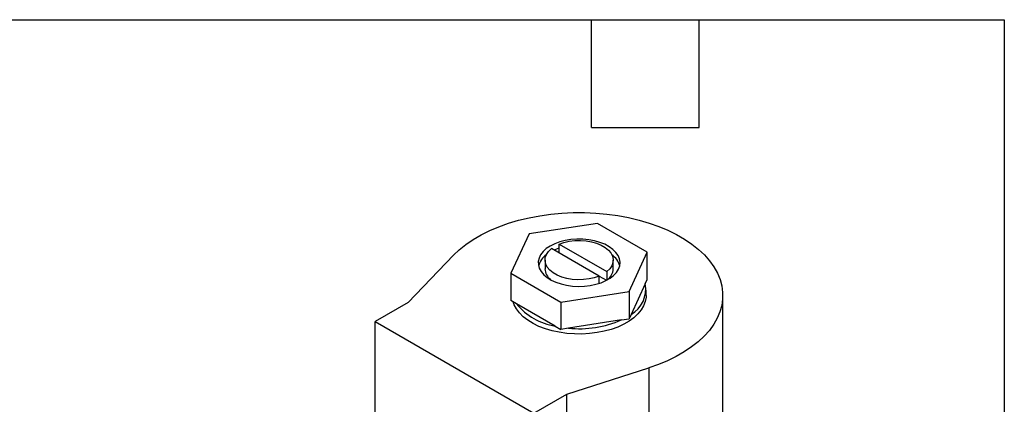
# Model space of a CAD drawing. Header units: inches. Extents: x 0.5 to 21.5, y 0.5 to 16.5.
# Tile 15 of 15: x 16 to 21.5, y 14.4 to 16.5. Entities that reach past the tile are written whole.
import ezdxf

# ---------------------------------------------------------------- set-up
doc = ezdxf.new("R2010")
doc.units = ezdxf.units.IN
doc.header["$LTSCALE"] = 2
doc.header["$MEASUREMENT"] = 0
doc.linetypes.add('SLD-Solid', pattern=[0])
doc.layers.add('TEXT', color=140, linetype='SLD-Solid', lineweight=25)

msp = doc.modelspace()

# ---------------------------------------------------------------- linework, layer by layer
for p, q in [((19.2333, 15.3646), (18.8536, 15.3059)), ((19.5114, 15.2041), (19.2333, 15.3646)), ((18.8536, 15.3059), (18.7518, 15.0866)), ((19.0201, 15.1999), (19.0201, 15.2489)), ((19.0201, 15.2489), (19.2855, 15.0957)), ((19.243, 15.0713), (18.9777, 15.2244)), ((19.4096, 14.9849), (19.5114, 15.2041)), ((19.5114, 15.0523), (19.5114, 15.2041)), ((18.1791, 14.9237), (18.4317, 15.187)), ((18.9416, 15.1601), (18.9416, 15.1111)), ((19.3216, 15.1111), (19.3216, 15.1601)), ((18.7518, 15.0866), (19.0298, 14.9261)), ((18.7518, 15.0866), (18.7518, 14.9348)), ((19.2855, 15.0957), (19.2855, 15.0483)), ((19.243, 15.0306), (19.243, 15.0713)), ((19.243, 15.0712), (19.2841, 15.0475)), ((19.4999, 15.0275), (19.4211, 14.8577)), ((19.4999, 15.0275), (19.5114, 15.0523)), ((19.0298, 14.9261), (19.4096, 14.9849)), ((19.4096, 14.9849), (19.4096, 14.833)), ((19.5046, 14.9633), (19.5046, 14.9935)), ((18.1791, 14.9237), (17.9953, 14.8176)), ((18.7831, 14.9167), (18.7518, 14.9348)), ((19.0298, 14.9261), (19.0298, 14.7743)), ((19.9316, 13.6405), (19.9316, 14.9633)), ((18.9985, 14.7924), (18.7831, 14.9167)), ((17.9953, 14.8176), (18.8791, 14.3073)), ((17.9953, 14.1035), (17.9953, 14.8176)), ((19.3668, 14.8264), (19.0726, 14.7809)), ((19.3668, 14.8264), (19.4096, 14.833)), ((19.4211, 14.8577), (19.4096, 14.833)), ((18.9985, 14.7924), (19.0298, 14.7743)), ((19.0726, 14.7809), (19.0298, 14.7743)), ((19.063, 14.4134), (19.5192, 14.5593)), ((19.5192, 14.5593), (19.5192, 13.2365)), ((18.8791, 14.3073), (19.063, 14.4134)), ((19.063, 13.3928), (19.063, 14.4134))]:
    msp.add_line(p, q)
at = {"flags": 128}
for points in [[(18.4317, 15.187), (18.4644, 15.2181), (18.5012, 15.2476), (18.5419, 15.2754), (18.5862, 15.3012), (18.634, 15.3249), (18.6848, 15.3464), (18.7384, 15.3655), (18.7944, 15.3821), (18.8525, 15.3961), (18.9123, 15.4074), (18.9735, 15.416), (19.0357, 15.4218), (19.0985, 15.4247), (19.1615, 15.4248), (19.2242, 15.422), (19.2865, 15.4164), (19.3477, 15.408), (19.4076, 15.3968), (19.4658, 15.3829), (19.522, 15.3664), (19.5757, 15.3474), (19.6267, 15.3261), (19.6746, 15.3025), (19.7191, 15.2768), (19.76, 15.2491), (19.797, 15.2197), (19.8299, 15.1887), (19.8584, 15.1563), (19.8824, 15.1227), (19.9018, 15.0881), (19.9164, 15.0527), (19.9262, 15.0168), (19.931, 14.9805), (19.9309, 14.9442), (19.9258, 14.908), (19.9158, 14.8721), (19.901, 14.8367), (19.8813, 14.8022), (19.857, 14.7686), (19.8283, 14.7363), (19.7952, 14.7054), (19.758, 14.676), (19.7169, 14.6485), (19.6722, 14.6229), (19.6241, 14.5994), (19.573, 14.5781), (19.5192, 14.5593)], [(18.9704, 15.2385), (18.9486, 15.2239), (18.9307, 15.2077), (18.9172, 15.1902), (18.9082, 15.1717), (18.9039, 15.1526), (18.9045, 15.1334), (18.91, 15.1144), (18.9201, 15.0961), (18.9348, 15.0789), (18.9537, 15.0631), (18.9764, 15.049), (19.0023, 15.037), (19.0311, 15.0273), (19.0619, 15.0201), (19.0943, 15.0155), (19.1274, 15.0138), (19.1607, 15.0148), (19.1933, 15.0187), (19.2246, 15.0252), (19.2539, 15.0343), (19.2806, 15.0458), (19.3041, 15.0594), (19.324, 15.0748), (19.3398, 15.0917), (19.3511, 15.1098), (19.3577, 15.1286), (19.3595, 15.1478), (19.3565, 15.1669), (19.3487, 15.1856), (19.3362, 15.2034), (19.3194, 15.22), (19.2986, 15.235), (19.2742, 15.2481), (19.2468, 15.259), (19.2169, 15.2674), (19.1852, 15.2733), (19.1524, 15.2765), (19.1191, 15.2768), (19.0861, 15.2744), (19.054, 15.2692), (19.0236, 15.2613), (18.9956, 15.251), (18.9704, 15.2385)], [(19.0201, 15.2489), (19.0471, 15.2583), (19.0764, 15.265), (19.1073, 15.2689), (19.1388, 15.2697), (19.1701, 15.2675), (19.2003, 15.2623), (19.2286, 15.2544), (19.2543, 15.2438), (19.2766, 15.2309), (19.2949, 15.2161), (19.3087, 15.1998), (19.3176, 15.1823), (19.3214, 15.1642), (19.32, 15.146), (19.3134, 15.1282), (19.3018, 15.1113), (19.2855, 15.0957)], [(19.243, 15.0713), (19.2161, 15.0618), (19.1867, 15.0551), (19.1559, 15.0513), (19.1244, 15.0505), (19.0931, 15.0527), (19.0629, 15.0578), (19.0345, 15.0658), (19.0088, 15.0764), (18.9865, 15.0892), (18.9682, 15.1041), (18.9544, 15.1204), (18.9455, 15.1379), (18.9417, 15.1559), (18.9431, 15.1741), (18.9498, 15.1919), (18.9614, 15.2088), (18.9777, 15.2244)], [(19.0201, 15.2259), (19.0093, 15.2222), (18.993, 15.2156)], [(19.5046, 14.9633), (19.5042, 14.9541), (19.5, 14.9296), (19.4909, 14.9056), (19.4772, 14.8823), (19.459, 14.8601), (19.4364, 14.8392), (19.41, 14.82), (19.3798, 14.8026), (19.3465, 14.7873), (19.3103, 14.7743), (19.2719, 14.7638), (19.2315, 14.7558), (19.1899, 14.7506), (19.1476, 14.7482), (19.105, 14.7485), (19.0627, 14.7517), (19.0214, 14.7576), (18.9815, 14.7662), (18.9435, 14.7773), (18.9081, 14.7909), (18.8755, 14.8068), (18.8462, 14.8246), (18.8207, 14.8443), (18.7992, 14.8655), (18.7821, 14.888), (18.7695, 14.9115), (18.7636, 14.9279)]]:
    msp.add_lwpolyline(points, dxfattribs=at)
for centre, radius, start, end in [((19.0149, 15.0973), 0.1137, 125.6867, 164.1912), ((19.2501, 15.0985), 0.1116, 15.4347, 54.6874), ((19.0245, 15.1159), 0.0831, 183.3138, 231.2824), ((19.2399, 15.1152), 0.0818, 308.2993, 357.1044), ((19.3437, 14.9968), 0.1592, 299.0758, 11.1273), ((19.0513, 15.1325), 0.3443, 218.8321, 261.1732), ((19.1335, 15.361), 0.5833, 264.0089, 293.5772)]:
    msp.add_arc(centre, radius, start, end)
at = {"layer": 'TEXT'}
for p, q in [((0.5, 16.5), (21.5, 16.5)), ((19.2, 15.9), (19.2, 16.5)), ((19.8, 15.9), (19.8, 16.5)), ((21.5, 16.5), (21.5, 0.5)), ((19.2, 15.9), (19.8, 15.9))]:
    msp.add_line(p, q, dxfattribs=at)

doc.saveas('drawing.dxf')
